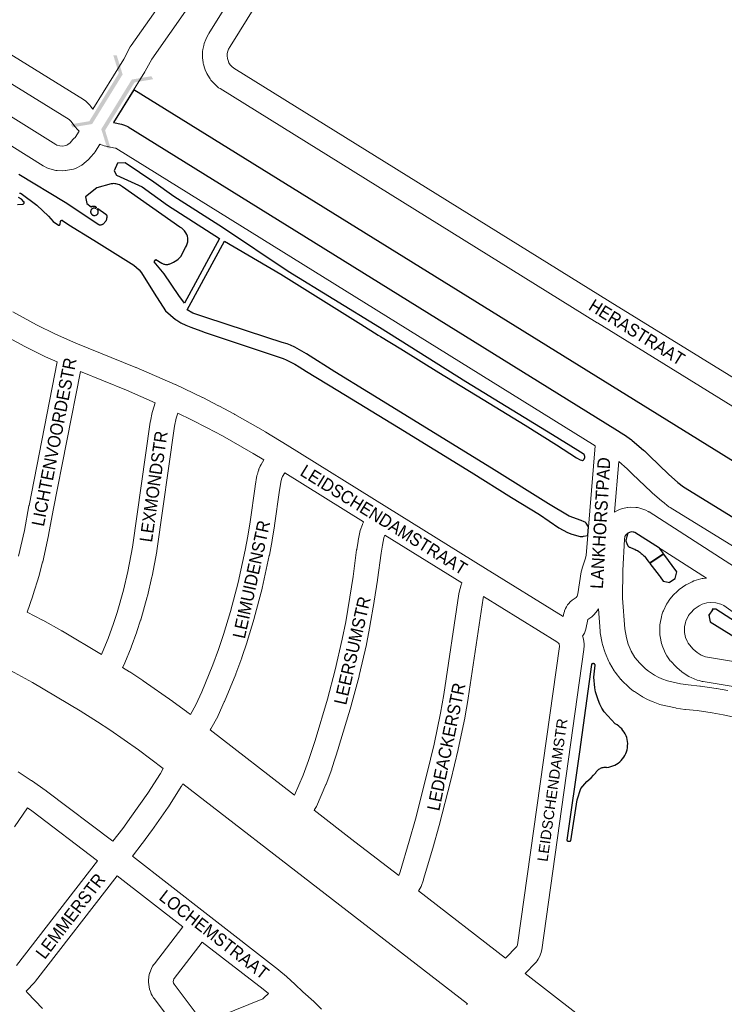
# Model space of a CAD drawing. Header units: metres. Extents: x 123817 to 142006, y 393105 to 406084.
# Tile 25 of 138: x 128227 to 128655, y 399973 to 400571. Entities that reach past the tile are written whole.
import ezdxf
from ezdxf.enums import TextEntityAlignment as Align

# ---------------------------------------------------------------- set-up
doc = ezdxf.new("R2010")
doc.units = ezdxf.units.M
doc.header["$MEASUREMENT"] = 0
doc.styles.add('Style-Arial', font='arial.ttf')

# ---------------------------------------------------------------- blocks, each defined once
blk = doc.blocks.new('gg0-viaduct_42')
at = {"linetype": 'Continuous', "lineweight": 0}
blk.add_hatch(color=7, dxfattribs=at).paths.add_polyline_path([(55.76, -16.89), (38.75, -3.66), (-38.75, -3.66), (-55.76, -16.89), (-58, -14), (-40, 0), (40, 0), (58, -14)])
blk = doc.blocks.new('gg0-viaduct_43')
at = {"linetype": 'Continuous', "lineweight": 0}
blk.add_hatch(color=7, dxfattribs=at).paths.add_polyline_path([(55.76, -16.89), (38.75, -3.66), (-38.75, -3.66), (-55.76, -16.89), (-58, -14), (-40, 0), (40, 0), (58, -14)])

msp = doc.modelspace()

# ---------------------------------------------------------------- linework, layer by layer
at = {"color": 9, "linetype": 'Continuous', "lineweight": 0, "flags": 128}
for points in [[(128674.92, 400344.31), (128585.34, 400399.55), (128356.82, 400541.42), (128355.66, 400542.38), (128354.7, 400543.46), (128353.92, 400544.67), (128353.34, 400545.99), (128353.01, 400547.21), (128352.81, 400548.86), (128352.87, 400550.25), (128353.15, 400551.66), (128353.65, 400553.01), (128354.53, 400554.6), (128460.83, 400725.46), (128460.93, 400725.62), (128470.1, 400741.24), (128520.06, 400710.46), (128790.3, 400542.59)], [(128448.05, 400733.3), (128341.69, 400562.37), (128341.5, 400562.04), (128340.25, 400559.78), (128339.77, 400558.73), (128338.87, 400556.29), (128338.86, 400556.27), (128338.56, 400555.18), (128338.05, 400552.63), (128337.91, 400551.49), (128337.79, 400548.9), (128337.84, 400548.9), (128337.78, 400548.56), (128337.84, 400547.65), (128338.18, 400544.85), (128338.33, 400544.25), (128338.39, 400543.81), (128339, 400541.52), (128339.2, 400540.91), (128339.39, 400540.43), (128340.45, 400538.06), (128340.99, 400537.04), (128342.4, 400534.86), (128342.96, 400534.1), (128343.09, 400533.94), (128344.82, 400532), (128345.65, 400531.19), (128347.65, 400529.54), (128348.47, 400528.95), (128577.44, 400386.8), (128577.46, 400386.79), (128673.39, 400327.63)], [(128222.7, 400393.51), (128237.15, 400385.64), (128248.65, 400379.95), (128261.05, 400374.5), (128297.48, 400359.81), (128297.66, 400359.73), (128321.21, 400349.5), (128321.4, 400349.41), (128321.47, 400349.39), (128337.81, 400341.54), (128337.97, 400341.46), (128347.56, 400336.56), (128347.69, 400336.49), (128357.18, 400331.42), (128357.37, 400331.31), (128376.07, 400320.64), (128376.1, 400320.62), (128376.26, 400320.52), (128389.25, 400312.56), (128389.26, 400312.56), (128389.3, 400312.54), (128449.73, 400274.98), (128509.49, 400237.87), (128556.71, 400208.64)], [(128215.41, 400380.4), (128230.11, 400372.4), (128230.37, 400372.26), (128242.16, 400366.43), (128242.46, 400366.29), (128249.62, 400363.14), (128232.55, 400275.96), (128232.54, 400275.89), (128229.73, 400260.88), (128226.23, 400245.3)], [(128231.34, 400211.39), (128234.84, 400221.16), (128234.95, 400221.5), (128238.62, 400233.48), (128238.7, 400233.76), (128240.77, 400241.61), (128240.84, 400241.88), (128244.4, 400257.72), (128244.45, 400257.99), (128247.27, 400273.11), (128263.75, 400357.24), (128291.77, 400345.93), (128309.12, 400338.4), (128307.5, 400332.97), (128307.35, 400332.39), (128306.22, 400327.15), (128306.13, 400326.63), (128295.33, 400250.75), (128292.55, 400236.04), (128289.85, 400224.57), (128285.99, 400211), (128283.8, 400204.38), (128280.55, 400195.32), (128276.97, 400186.55), (128276.48, 400185.58)], [(128330.53, 400149.17), (128333.84, 400155.11), (128337.36, 400162.91), (128344.13, 400179.31), (128347.58, 400188.59), (128350.62, 400197.83), (128354.81, 400211.66), (128359.41, 400229.26), (128363.68, 400248.84), (128365.31, 400257.45), (128366.75, 400266.1), (128369.73, 400287.57), (128369.77, 400287.85), (128370.91, 400294.26), (128371.12, 400295.12), (128371.8, 400297.38), (128371.93, 400297.76), (128372.09, 400298.17), (128372.87, 400299.98), (128373.35, 400300.91), (128375.04, 400303.68), (128368.53, 400307.67), (128350.02, 400318.24), (128340.67, 400323.23), (128331.23, 400328.06), (128322.88, 400332.07), (128321.95, 400328.94), (128320.94, 400324.26), (128310.15, 400248.47), (128310.1, 400248.14), (128307.26, 400233.1), (128307.19, 400232.76), (128304.41, 400220.96), (128304.33, 400220.63), (128300.37, 400206.74), (128300.28, 400206.44), (128298.01, 400199.58), (128297.95, 400199.4), (128294.62, 400190.1), (128294.6, 400190.07), (128294.5, 400189.8), (128290.74, 400180.6), (128290.49, 400180.05), (128289.32, 400177.75)], [(128393.64, 400100.35), (128398.84, 400112.46), (128402.14, 400121.24), (128406.12, 400133.52), (128413.6, 400158.58), (128418.38, 400176.31), (128422.65, 400194.89), (128424.73, 400205.48), (128427.29, 400220.35), (128429.24, 400232.91), (128431.39, 400249.12), (128431.42, 400249.33), (128432.25, 400254.45), (128432.3, 400254.73), (128433.32, 400259.82), (128433.58, 400260.76), (128434.87, 400264.54), (128434.92, 400264.68), (128435.26, 400265.47), (128435.58, 400266.12), (128387.81, 400295.8), (128386.44, 400293.56), (128386.03, 400292.62), (128385.6, 400291.2), (128384.57, 400285.37), (128381.59, 400263.94), (128381.56, 400263.74), (128380.09, 400254.91), (128380.06, 400254.74), (128378.4, 400245.94), (128378.36, 400245.74), (128374.03, 400225.91), (128373.96, 400225.61), (128369.28, 400207.73), (128369.21, 400207.46), (128364.96, 400193.4), (128364.9, 400193.22), (128361.78, 400183.76), (128361.71, 400183.55), (128361.69, 400183.5), (128358.14, 400173.96), (128358.04, 400173.72), (128351.18, 400157.08), (128351.08, 400156.85), (128347.38, 400148.65), (128347.09, 400148.09), (128342.89, 400140.52), (128342.58, 400139.84)], [(128587.9, 400271.97), (128588.13, 400272.09), (128590.89, 400273.52), (128592.7, 400274.17), (128595.73, 400274.84), (128596.05, 400274.91), (128597.65, 400275.02), (128600.75, 400274.9), (128601.76, 400274.79), (128602.64, 400274.57), (128605.61, 400273.67), (128606.94, 400273.12), (128608.32, 400272.39), (128608.55, 400272.26), (128608.84, 400272.08), (128685.85, 400222.7)], [(128456.9, 400051.42), (128457.75, 400053.73), (128463.29, 400072.31), (128467.06, 400085.77), (128474.06, 400112.97), (128478.41, 400131.27), (128482.28, 400149.94), (128484.26, 400161.4), (128493.33, 400222.46), (128493.54, 400223.42), (128494.81, 400227.88), (128494.98, 400228.38), (128495.29, 400229.03), (128448.51, 400258.08), (128447.93, 400256.37), (128447.03, 400251.91), (128446.24, 400247.04), (128444.1, 400230.85), (128444.07, 400230.69), (128442.11, 400218), (128442.09, 400217.87), (128439.49, 400202.84), (128439.46, 400202.67), (128437.35, 400191.89), (128437.3, 400191.65), (128432.96, 400172.81), (128432.9, 400172.54), (128428.06, 400154.58), (128428, 400154.39), (128420.47, 400129.15), (128420.41, 400128.99), (128416.36, 400116.46), (128416.27, 400116.2), (128416.24, 400116.13), (128412.82, 400107.01), (128412.69, 400106.7), (128406.94, 400093.31), (128405.88, 400091.56), (128405.54, 400091.14)], [(128672.08, 400164.2), (128641.68, 400169.2), (128641.59, 400169.22), (128641.17, 400169.3), (128639.17, 400169.78), (128638.13, 400170.1), (128634.3, 400171.62), (128633.31, 400172.1), (128633.01, 400172.28), (128629.54, 400174.51), (128628.74, 400175.1), (128625.65, 400177.73), (128625.01, 400178.34), (128621.99, 400181.59), (128621.74, 400181.87), (128621.35, 400182.38), (128620.08, 400184.19), (128619.71, 400184.76), (128618.6, 400186.68), (128618.12, 400187.69), (128616.79, 400191.07), (128616.73, 400191.24), (128616.43, 400192.32), (128615.58, 400196.49), (128615.45, 400197.54), (128615.32, 400199.67), (128615.31, 400200.11), (128615.36, 400200.44), (128615.31, 400200.44), (128615.45, 400203.58), (128615.58, 400204.69), (128616.33, 400208.48), (128616.64, 400209.6), (128616.64, 400209.6), (128617.3, 400211.41), (128617.59, 400212.11), (128619.53, 400216.12), (128619.96, 400216.88), (128621, 400218.52), (128621.45, 400219.15), (128622.66, 400220.68), (128622.79, 400220.84), (128623.35, 400221.44), (128626.29, 400224.25), (128627.15, 400224.96), (128631.17, 400227.79), (128631.74, 400228.16), (128632.15, 400228.38), (128634.97, 400229.78), (128636.1, 400230.23), (128640.18, 400231.49), (128641.08, 400231.7), (128641.65, 400231.78), (128643.61, 400231.97), (128601.01, 400259.29), (128600.54, 400259.53), (128599.2, 400259.94), (128598.03, 400259.99), (128596.9, 400259.74), (128595.87, 400259.2), (128595, 400258.43), (128594.23, 400257.25), (128594.17, 400257.11), (128593.86, 400255.64), (128592.98, 400236.68), (128592.81, 400219.8), (128594.07, 400201.16), (128595.09, 400195.76), (128596.25, 400191.97), (128598.02, 400187.7), (128600.31, 400183.86), (128603.17, 400180.28), (128606.75, 400176.83), (128608.49, 400175.47), (128612.18, 400173.07), (128614.39, 400171.89), (128616.69, 400170.85), (128620.03, 400169.64), (128627.89, 400167.87), (128632.55, 400167.17), (128639.67, 400166.49), (128640.04, 400166.45), (128649.51, 400165.08), (128649.74, 400165.04), (128649.76, 400165.04), (128656.66, 400163.81)], [(128521.65, 400001.34), (128528.66, 400008.41), (128529.05, 400009.43), (128554.42, 400190.38), (128554.44, 400190.72), (128554.26, 400191.94), (128554.23, 400192.02), (128554.11, 400192.25), (128553.86, 400192.56), (128552.87, 400193.37), (128508.41, 400220.89), (128508.09, 400219.77), (128499.08, 400159.11), (128499.06, 400158.93), (128497.04, 400147.26), (128496.99, 400147.02), (128493.07, 400128.12), (128493.02, 400127.91), (128488.64, 400109.44), (128488.6, 400109.3), (128481.56, 400081.95), (128481.52, 400081.8), (128477.71, 400068.2), (128477.68, 400068.08), (128472.06, 400049.22), (128471.92, 400048.8), (128471.91, 400048.79), (128470.46, 400044.81), (128469.36, 400042.82), (128468.86, 400042.17)], [(128697.84, 400184.19), (128654.28, 400215.25), (128652.5, 400216.14), (128649.34, 400216.92), (128646.41, 400217.18), (128643.86, 400216.93), (128641.09, 400216.07), (128639.34, 400215.21), (128636.26, 400213.03), (128634.1, 400210.96), (128633.45, 400210.14), (128632.85, 400209.2), (128631.26, 400205.92), (128630.93, 400205.02), (128630.41, 400202.36), (128630.32, 400200.17), (128630.39, 400198.95), (128631, 400195.93), (128631.88, 400193.69), (128632.54, 400192.55), (128633.33, 400191.42), (128635.7, 400188.87), (128638.07, 400186.86), (128640.5, 400185.3), (128643.14, 400184.25), (128644.37, 400183.96), (128675.91, 400178.77)], [(128666.89, 400146.15), (128653.86, 400149.07), (128647.24, 400150.25), (128638.07, 400151.58), (128630.93, 400152.25), (128630.53, 400152.3), (128625.39, 400153.08), (128625.2, 400153.11), (128624.86, 400153.18), (128616.27, 400155.11), (128615.36, 400155.37), (128611.3, 400156.85), (128610.76, 400157.07), (128607.96, 400158.33), (128607.52, 400158.55), (128604.82, 400160), (128604.61, 400160.12), (128604.28, 400160.32), (128600.04, 400163.07), (128599.5, 400163.46), (128597.2, 400165.26), (128596.62, 400165.76), (128592.42, 400169.81), (128591.87, 400170.39), (128591.76, 400170.53), (128588.28, 400174.89), (128587.69, 400175.73), (128584.86, 400180.48), (128584.37, 400181.45), (128582.25, 400186.56), (128582.13, 400186.87), (128582.01, 400187.25), (128580.62, 400191.78), (128580.43, 400192.58), (128579.25, 400198.82), (128579.14, 400199.7), (128578.21, 400213.4)], [(128568.48, 400196.74), (128568.6, 400196.42), (128568.62, 400196.37), (128568.99, 400194.88), (128569.4, 400192.09), (128569.48, 400191.01), (128569.46, 400190.5), (128569.36, 400189.09), (128569.31, 400188.56), (128543.79, 400006.51), (128543.41, 400004.98), (128543.37, 400004.87), (128542.36, 400002.24), (128541.64, 400000.82), (128540.87, 399999.64), (128540.33, 399998.91), (128539.91, 399998.45), (128533.6, 399992.09)], [(128226.03, 400114.44), (128233.93, 400109.24), (128233.95, 400109.22), (128234.08, 400109.14), (128242.99, 400102.97), (128243.26, 400102.78), (128283.38, 400072.34), (128289.39, 400080.1), (128294.85, 400087.44), (128304.57, 400101.38), (128312.25, 400113.37), (128313.98, 400116.42)], [(128410.07, 399970.5), (128405.52, 399974.86), (128405.31, 399975.06), (128398.74, 399980.89), (128394.07, 399985.41), (128394.02, 399985.46), (128393.91, 399985.56), (128388.97, 399990.07), (128388.77, 399990.25), (128384.23, 399994.11), (128383.96, 399994.33), (128340.98, 400027.58), (128295.27, 400063.2), (128301.29, 400070.97), (128301.38, 400071.09), (128306.95, 400078.58), (128307.09, 400078.76), (128316.96, 400092.92), (128317.12, 400093.17), (128324.98, 400105.45), (128325.19, 400105.78), (128325.97, 400107.15)], [(128224.93, 399996.82), (128274.19, 400060.49), (128234.32, 400090.73), (128231.7, 400092.55), (128223.78, 400081.14)], [(128325.31, 399954.54), (128308.55, 399976.78), (128308.18, 399977.31), (128307.27, 399978.76), (128306.73, 399979.79), (128306.18, 399981.09), (128306.02, 399981.48), (128305.71, 399982.62), (128305.17, 399985.38), (128305.03, 399986.81), (128305.16, 399987.5), (128305.07, 399987.5), (128305.32, 399990.3), (128305.74, 399992.19), (128305.81, 399992.36), (128306.84, 399994.99), (128307.58, 399996.4), (128308.36, 399997.57), (128308.67, 399998), (128325.89, 400020.32), (128286.08, 400051.34), (128236.56, 399987.34), (128236.38, 399987.11), (128236.06, 399986.75), (128230.81, 399981.24), (128231.53, 399980.53), (128231.69, 399980.36), (128240.72, 399970.81)], [(128339.71, 399962.64), (128338.59, 399962.72), (128337.6, 399963.27), (128337.53, 399963.32), (128337.13, 399963.78), (128320.72, 399985.55), (128320.29, 399986.23), (128320.28, 399986.26), (128320.1, 399987.19), (128320.16, 399987.87), (128320.51, 399988.76), (128320.7, 399989.05), (128337.73, 400011.12), (128374.65, 399982.57), (128377.81, 399979.88), (128375.12, 399977.32), (128374.38, 399976.76), (128340.53, 399962.89), (128339.72, 399962.64), (128339.71, 399962.64)], [(128498.58, 399973.64), (128498.14, 399973.14)]]:
    msp.add_lwpolyline(points, dxfattribs=at)
at = {"color": 191, "linetype": 'Continuous', "lineweight": 0, "flags": 128}
for points in [[(128160.77, 400587.24), (128265.66, 400522.45), (128267.11, 400521.28), (128269.27, 400519.05), (128269.63, 400518.65), (128269.94, 400518.25), (128271.19, 400516.54), (128290.03, 400546.87), (128294.03, 400554.32), (128294.5, 400555.08), (128346.67, 400629.45)], [(128358.95, 400620.83), (128307.04, 400546.83), (128303.14, 400539.57), (128302.9, 400539.15), (128283.83, 400508.48), (128288.66, 400507.46), (128289.91, 400507.08), (128291.52, 400506.43), (128292.48, 400505.97), (128292.68, 400505.84), (128588.03, 400322.57), (128588.03, 400322.57), (128588.03, 400322.57), (128593.62, 400319.1), (128594.04, 400318.82), (128598.09, 400315.91), (128598.59, 400315.52), (128605.55, 400309.56), (128606.01, 400309.13), (128609.02, 400306.08), (128620.61, 400295.01), (128626.34, 400290.04), (128629.84, 400287.29), (128716.96, 400233.83)], [(128159.27, 400570.53), (128256.98, 400510.18), (128258.13, 400508.99), (128259.77, 400506.74), (128260.09, 400506.34), (128260.18, 400506.23), (128262.35, 400503.75), (128262.91, 400503.23), (128260.53, 400499.4), (128259.78, 400498.69), (128259.19, 400498.07), (128257.57, 400496.14), (128256.03, 400494.97), (128255.46, 400494.69), (128254.87, 400494.46), (128252.99, 400494.12)], [(128252.99, 400494.12), (128251.3, 400494.2), (128249.46, 400494.74), (128248.85, 400495.04), (128219.72, 400513.27)], [(128211.69, 400500.59), (128241.22, 400482.12), (128241.45, 400481.98), (128241.89, 400481.74), (128243.44, 400480.98), (128244.66, 400480.51), (128247.96, 400479.55), (128248.75, 400479.37), (128249.67, 400479.27), (128253.11, 400479.09), (128254.79, 400479.2), (128254.84, 400479.21), (128258.23, 400479.83), (128259.48, 400480.18), (128261.1, 400480.78), (128261.9, 400481.13), (128263.43, 400481.91), (128263.77, 400482.1), (128264.54, 400482.6), (128267.28, 400484.68), (128268.51, 400485.84), (128270.4, 400488.09), (128271.55, 400489.18), (128272.14, 400489.8), (128272.76, 400490.66), (128275.6, 400495.23), (128275.73, 400495.17), (128277.14, 400494.64), (128278.22, 400494.33), (128284.93, 400492.91), (128285.33, 400492.75), (128576.22, 400312.24), (128570.65, 400245.77), (128570.05, 400243.42), (128568.61, 400239.28), (128568.39, 400238.55), (128567.86, 400236.32), (128567.74, 400235.73), (128565.65, 400222.36), (128565.27, 400221.03), (128564.61, 400220.26), (128562.24, 400218.58), (128561.03, 400217.52), (128560.2, 400216.61), (128559.98, 400216.36), (128559.45, 400215.65), (128558.77, 400214.62), (128558.15, 400213.46), (128557.58, 400212.13), (128557.43, 400211.74), (128557.13, 400210.67), (128556.71, 400208.64)], [(128709.13, 400221.04), (128621.62, 400274.73), (128620.91, 400275.23), (128616.92, 400278.36), (128616.65, 400278.59), (128610.65, 400283.8), (128610.38, 400284.04), (128598.58, 400295.31), (128598.42, 400295.47), (128595.56, 400298.37), (128590.48, 400302.72), (128587.9, 400271.97)], [(128578.21, 400213.4), (128578.19, 400213.36), (128577.31, 400212.06), (128575.49, 400209.87), (128575.48, 400209.87), (128574.06, 400208.56), (128571.66, 400206.87), (128570.45, 400200.9), (128570.15, 400199.82), (128569.59, 400198.63), (128568.54, 400196.81), (128568.48, 400196.74)]]:
    msp.add_lwpolyline(points, dxfattribs=at)
at = {"flags": 128}
for points in [[(129213.39, 399959.93), (128296.08, 400528.18), (128283.83, 400508.48), (128288.66, 400507.46), (128289.91, 400507.08), (128291.52, 400506.43), (128292.48, 400505.97), (128292.68, 400505.84), (128292.68, 400505.84), (128292.68, 400505.84), (128588.03, 400322.57), (128593.62, 400319.1), (128594.04, 400318.82), (128598.09, 400315.91), (128598.59, 400315.52), (128605.55, 400309.56), (128606.01, 400309.13), (128609.02, 400306.08), (128620.61, 400295.01), (128626.34, 400290.04), (128629.84, 400287.29), (128716.96, 400233.83)], [(128226.87, 400465.48), (128226.99, 400465.49), (128227.12, 400465.49), (128227.25, 400465.47), (128227.37, 400465.45), (128227.5, 400465.42), (128227.61, 400465.37), (128227.73, 400465.32), (128227.84, 400465.25), (128237.3, 400458.23), (128244.32, 400451.58), (128247.16, 400448.29), (128249.92, 400446.5), (128249.96, 400446.44), (128250.01, 400446.38), (128250.06, 400446.33), (128250.12, 400446.29), (128250.18, 400446.24), (128250.25, 400446.21), (128250.32, 400446.18), (128250.39, 400446.16), (128250.46, 400446.14), (128250.54, 400446.13), (128250.61, 400446.13), (128250.69, 400446.13), (128250.76, 400446.14), (128250.83, 400446.15), (128250.9, 400446.17), (128250.97, 400446.2), (128251.04, 400446.24), (128251.1, 400446.28), (128251.16, 400446.32), (128251.22, 400446.37), (128251.27, 400446.43), (128251.31, 400446.49), (128251.35, 400446.55), (128251.39, 400446.62), (128251.42, 400446.68), (128251.44, 400446.76), (128251.71, 400448.32), (128251.72, 400448.39), (128251.73, 400448.46), (128251.74, 400448.52), (128251.76, 400448.59), (128251.79, 400448.65), (128251.82, 400448.71), (128251.86, 400448.77), (128251.9, 400448.82), (128251.95, 400448.87), (128252, 400448.92), (128252.06, 400448.96), (128252.11, 400449), (128252.18, 400449.03), (128252.24, 400449.05), (128252.31, 400449.07), (128252.37, 400449.09), (128252.44, 400449.1), (128252.51, 400449.1), (128252.58, 400449.09), (128252.65, 400449.08), (128252.72, 400449.07), (128252.78, 400449.04), (128252.84, 400449.02), (128252.9, 400448.98), (128256.68, 400446.26), (128271.86, 400436.96), (128296.07, 400421.76), (128297.79, 400420.43), (128299.37, 400418.93), (128300.8, 400417.29), (128308.56, 400404.89), (128315.38, 400394.13), (128321.51, 400388.94), (128322.31, 400388.48), (128324.68, 400386.91), (128327.66, 400385.4), (128330.75, 400384.22), (128336.82, 400382.02), (128339.36, 400380.9), (128380.69, 400367.18), (128384.94, 400365.88), (128386.87, 400365.22), (128388.53, 400364.48), (128391.4, 400362.91), (128393.94, 400361.68), (128396.59, 400360.16), (128400.95, 400357.37), (128419.97, 400345.84), (128456.85, 400323.3), (128500.96, 400296.18), (128525.45, 400280.84), (128542.44, 400270.53), (128554.19, 400262.47), (128556.78, 400261.01), (128559.26, 400259.72), (128562.08, 400258.65), (128566.95, 400257.12), (128567.52, 400257.13), (128568.28, 400257.28), (128568.68, 400257.3), (128569.04, 400257.4), (128571.67, 400257.85), (128572.11, 400263.16), (128570.66, 400265.21), (128570.04, 400265.82), (128569.47, 400266.2), (128567.7, 400266.99), (128560.35, 400269.64), (128547.77, 400277.09), (128513.3, 400298.71), (128438.53, 400344.63), (128418.07, 400357.11), (128400.98, 400368.06), (128396.62, 400370.53), (128393.81, 400372.04), (128391.21, 400373.22), (128389.23, 400374.06), (128386.24, 400374.97), (128376.79, 400377.96), (128339.17, 400390.21), (128332.04, 400392.8), (128328.55, 400394.79), (128329.69, 400396.9), (128351.13, 400436.41), (128385.45, 400416.49), (128433.87, 400386.13), (128444.42, 400379.32), (128445.87, 400378.5), (128458.23, 400371.16), (128481.28, 400356.71), (128508.26, 400340.29), (128533.64, 400324.77), (128552.72, 400312.9), (128564.86, 400305.01), (128567.01, 400303.72), (128567.81, 400303.47), (128568.45, 400303.38), (128568.96, 400303.65), (128569.39, 400304.09), (128569.84, 400305.14), (128569.88, 400305.72), (128569.74, 400306.36), (128569.42, 400306.9), (128568.92, 400307.36), (128565.55, 400309.38), (128550.21, 400318.9), (128497.75, 400351.11), (128445.31, 400384.02), (128389.89, 400417.96), (128350.02, 400444.7), (128320.47, 400463.46), (128308.3, 400472.2), (128290.87, 400483.89), (128286.34, 400483.77), (128284.18, 400479.12), (128285.73, 400476.37), (128301.31, 400469.41), (128316.57, 400458.29), (128348.17, 400437.98), (128326.89, 400398.71), (128323.43, 400403.39), (128314.63, 400416.67), (128308.6, 400423.92), (128309.48, 400425.27), (128313.08, 400423.09), (128313.49, 400422.85), (128313.92, 400422.65), (128314.37, 400422.49), (128314.83, 400422.37), (128315.3, 400422.29), (128315.77, 400422.25), (128316.25, 400422.24), (128316.72, 400422.28), (128317.19, 400422.37), (128317.65, 400422.49), (128318.1, 400422.64), (128318.53, 400422.84), (128318.95, 400423.08), (128319.34, 400423.34), (128320.34, 400423.76), (128321.31, 400424.27), (128322.22, 400424.87), (128323.08, 400425.54), (128323.87, 400426.3), (128324.59, 400427.12), (128327.58, 400432.66), (128328.18, 400433.68), (128328.62, 400434.79), (128328.89, 400435.94), (128328.99, 400437.12), (128328.92, 400438.29), (128328.66, 400439.43), (128328.26, 400440.53), (128327.72, 400441.56), (128327, 400442.59), (128326.16, 400443.51), (128325.21, 400444.3), (128324.15, 400444.96), (128289.2, 400469.35), (128288.63, 400469.8), (128288.03, 400470.2), (128287.39, 400470.54), (128286.72, 400470.83), (128286.02, 400471.05), (128285.32, 400471.2), (128284.59, 400471.3), (128283.87, 400471.32), (128283.14, 400471.28), (128282.42, 400471.17), (128273.68, 400468.84), (128266.92, 400463.25), (128267.74, 400459.24), (128270.25, 400457.19), (128270.4, 400457.31), (128270.55, 400457.42), (128270.71, 400457.51), (128270.88, 400457.59), (128271.06, 400457.65), (128271.24, 400457.7), (128271.42, 400457.74), (128271.61, 400457.75), (128271.8, 400457.75), (128271.98, 400457.73), (128272.17, 400457.7), (128272.35, 400457.65), (128272.52, 400457.59), (128272.69, 400457.51), (128272.85, 400457.42), (128273.01, 400457.31), (128273.15, 400457.19), (128273.28, 400457.05), (128273.4, 400456.91), (128273.09, 400456.24), (128272.91, 400456.32), (128272.73, 400456.38), (128272.55, 400456.42), (128272.36, 400456.45), (128272.16, 400456.46), (128271.97, 400456.45), (128271.78, 400456.43), (128271.59, 400456.39), (128271.41, 400456.34), (128271.24, 400456.27), (128271.07, 400456.18), (128270.9, 400456.08), (128270.75, 400455.97), (128270.61, 400455.85), (128270.48, 400455.71), (128270.36, 400455.56), (128270.25, 400455.41), (128270.16, 400455.24), (128270.08, 400455.07), (128270.02, 400454.89), (128269.97, 400454.71), (128269.94, 400454.52), (128269.92, 400454.33), (128269.92, 400454.14), (128269.94, 400453.96), (128269.97, 400453.77), (128270.02, 400453.59), (128270.09, 400453.41), (128270.09, 400453.47), (128270.18, 400453.27), (128270.29, 400453.08), (128270.41, 400452.91), (128270.55, 400452.74), (128270.7, 400452.59), (128270.87, 400452.45), (128271.05, 400452.33), (128271.24, 400452.23), (128271.15, 400452.26), (128271.32, 400452.18), (128271.5, 400452.12), (128271.68, 400452.08), (128271.86, 400452.05), (128272.05, 400452.03), (128272.23, 400452.03), (128272.42, 400452.05), (128272.6, 400452.08), (128272.78, 400452.13), (128273, 400452.08), (128273.2, 400452.16), (128273.4, 400452.25), (128273.59, 400452.36), (128273.77, 400452.48), (128273.94, 400452.63), (128274.09, 400452.78), (128274.23, 400452.95), (128274.35, 400453.13), (128274.43, 400453.28), (128274.49, 400453.43), (128274.55, 400453.58), (128274.59, 400453.74), (128274.61, 400453.9), (128274.62, 400454.07), (128274.62, 400454.23), (128274.61, 400454.4), (128274.57, 400454.56), (128274.52, 400454.76), (128274.44, 400454.96), (128274.35, 400455.14), (128274.24, 400455.32), (128274.12, 400455.49), (128273.98, 400455.65), (128273.83, 400455.79), (128274.22, 400456.27), (128279.09, 400452.8), (128279.21, 400452.69), (128279.32, 400452.58), (128279.43, 400452.45), (128279.52, 400452.32), (128279.6, 400452.18), (128279.67, 400452.04), (128279.72, 400451.89), (128279.76, 400451.73), (128279.79, 400451.57), (128279.81, 400451.41), (128279.81, 400451.25), (128279.76, 400450.7), (128279.66, 400450.15), (128279.52, 400449.61), (128279.32, 400449.09), (128279.08, 400448.59), (128278.79, 400448.11), (128278.46, 400447.66), (128278.09, 400447.24), (128277.68, 400446.86), (128277.47, 400446.7), (128277.24, 400446.55), (128277, 400446.43), (128276.74, 400446.33), (128276.49, 400446.25), (128276.22, 400446.2), (128275.95, 400446.17), (128275.68, 400446.16), (128275.41, 400446.18), (128275.14, 400446.23), (128274.88, 400446.29), (128254.5, 400459.79), (128226.33, 400476.85)], [(128225.65, 400458.62), (128228.88, 400458.93), (128228.95, 400458.95), (128229.03, 400458.97), (128229.1, 400459), (128229.17, 400459.04), (128229.23, 400459.08), (128229.29, 400459.13), (128229.35, 400459.19), (128229.4, 400459.25), (128229.45, 400459.31), (128229.49, 400459.37), (128229.53, 400459.44), (128229.55, 400459.52), (128229.58, 400459.59), (128229.59, 400459.67), (128229.6, 400459.75), (128229.61, 400459.82), (128229.6, 400459.9), (128229.59, 400459.98), (128229.58, 400460.06), (128229.55, 400460.13), (128229.52, 400460.2), (128229.49, 400460.27), (128229.45, 400460.34), (128228, 400461.86), (128226.11, 400462.88)], [(128829.85, 400096.72), (128649.36, 400213.08), (128647.2, 400213.04), (128647.37, 400212.81), (128645.21, 400209.47), (128645.13, 400209.67), (128645.58, 400207.51), (128645.99, 400205.52), (128674.08, 400188.09)]]:
    msp.add_lwpolyline(points, dxfattribs=at)
for points in [[(128595.87, 400259.2), (128595.33, 400257.31), (128594.97, 400255.68), (128594.82, 400254.99), (128594.68, 400254.49), (128595.39, 400252.89), (128596, 400251.45), (128596.32, 400251.15), (128596.74, 400250.84), (128597.09, 400250.65), (128597.66, 400250.44), (128598.05, 400250.3), (128598.55, 400250.19), (128599.47, 400249.79), (128600.2, 400249.48), (128601.08, 400249), (128601.79, 400248.62), (128602.62, 400248.06), (128603.29, 400247.62), (128604.07, 400246.98), (128604.69, 400246.48), (128605.41, 400245.78), (128605.98, 400245.22), (128606.63, 400244.45), (128607.15, 400243.84), (128608.18, 400242.46), (128609.09, 400241.17), (128613.37, 400244.05), (128617.57, 400246.81), (128616.4, 400248.42), (128615.35, 400249.86), (128615.15, 400250.1), (128600.25, 400259.62), (128599.62, 400259.81), (128599.2, 400259.94), (128598.03, 400259.99), (128596.9, 400259.74), (128595.87, 400259.2)], [(128621.51, 400229.24), (128621.35, 400229.53), (128624.6, 400231.79), (128624.75, 400231.76), (128625.63, 400235.73), (128617.8, 400246.49), (128609.4, 400240.84), (128614.91, 400233.46), (128615.51, 400232.66), (128617.35, 400230.2)], [(128560.37, 400072.3), (128560.54, 400072.31), (128560.7, 400072.34), (128560.87, 400072.38), (128561.03, 400072.43), (128561.18, 400072.5), (128561.33, 400072.58), (128565.31, 400097.48), (128567.51, 400104.25), (128568.58, 400105.77), (128569.77, 400107.18), (128571.1, 400108.47), (128573.76, 400110.82), (128575.19, 400112.32), (128576.53, 400113.9), (128576.84, 400114.38), (128577.18, 400114.83), (128577.57, 400115.25), (128577.98, 400115.64), (128578.43, 400115.99), (128578.91, 400116.29), (128579.41, 400116.56), (128579.93, 400116.78), (128580.47, 400116.96), (128581.03, 400117.09), (128581.59, 400117.17), (128582.16, 400117.2), (128582.72, 400117.19), (128583.29, 400117.12), (128584.51, 400117.3), (128585.72, 400117.59), (128586.89, 400117.98), (128588.03, 400118.48), (128589.11, 400119.07), (128590.14, 400119.76), (128591.11, 400120.53), (128592, 400121.39), (128592.82, 400122.32), (128593.55, 400123.32), (128594.19, 400124.38), (128594.73, 400125.49), (128595.17, 400126.65), (128595.51, 400127.84), (128595.74, 400129.05), (128595.86, 400130.28), (128595.88, 400131.52), (128595.79, 400132.75), (128595.58, 400133.98), (128595.27, 400135.17), (128594.86, 400136.34), (128594.34, 400137.47), (128593.73, 400138.54), (128593.03, 400139.56), (128592.23, 400140.51), (128591.36, 400141.39), (128590.41, 400142.18), (128589.4, 400142.89), (128588.33, 400143.51), (128581.69, 400150.82), (128580.22, 400153.12), (128578.95, 400155.54), (128577.88, 400158.05), (128577.08, 400160.44), (128576.44, 400162.88), (128575.96, 400165.36), (128575.4, 400171.78), (128576.21, 400179.1), (128576.18, 400179.21), (128576.13, 400179.32), (128576.08, 400179.42), (128576.02, 400179.52), (128575.95, 400179.62), (128575.87, 400179.7), (128575.78, 400179.78), (128575.69, 400179.85), (128575.59, 400179.92), (128575.49, 400179.97), (128575.38, 400180.02), (128575.27, 400180.05), (128575.15, 400180.08), (128575.03, 400180.09), (128574.92, 400180.1), (128574.8, 400180.09), (128574.68, 400180.08), (128574.57, 400180.05), (128574.46, 400180.01), (128574.35, 400179.97), (128574.25, 400179.91), (128574.15, 400179.85), (128574.06, 400179.78), (128573.97, 400179.7), (128573.89, 400179.61), (128573.82, 400179.52), (128566.64, 400126.61), (128558.85, 400072.92), (128558.97, 400072.8), (128559.11, 400072.69), (128559.24, 400072.6), (128559.39, 400072.52), (128559.54, 400072.44), (128559.7, 400072.39), (128559.87, 400072.34), (128560.03, 400072.31), (128560.2, 400072.3)]]:
    msp.add_lwpolyline(points, close=True, dxfattribs=at)
at = {"color": 40, "linetype": 'Continuous', "lineweight": 0, "flags": 128}
for points in [[(128090.26, 400231.43), (128102.17, 400227.69), (128123.33, 400220.25), (128140.9, 400213.55), (128159.53, 400205.92), (128170.62, 400201.09), (128187.51, 400193.18), (128210.35, 400181.76), (128223.62, 400174.71), (128234.72, 400168.59), (128263.52, 400151.39), (128274.14, 400144.76), (128281.66, 400139.81), (128298.93, 400127.78), (128306.53, 400122.19), (128313.98, 400116.42)], [(128231.34, 400211.39), (128240.68, 400206.45), (128240.84, 400206.36), (128252.51, 400199.92), (128252.68, 400199.82), (128252.82, 400199.74), (128276.48, 400185.58)], [(128289.32, 400177.75), (128293.48, 400175.15), (128293.68, 400175.02), (128301.71, 400169.74), (128301.92, 400169.59), (128319.82, 400157.13), (128320.04, 400156.98), (128328.13, 400151.02), (128328.33, 400150.87), (128330.53, 400149.17)], [(128393.64, 400100.35), (128342.58, 400139.84)], [(128498.58, 399973.64), (128325.97, 400107.15)], [(128456.9, 400051.42), (128430.32, 400071.98), (128405.54, 400091.14)], [(128521.65, 400001.34), (128468.86, 400042.17)], [(128533.6, 399992.09), (128579.81, 399956.35), (128580.84, 399955.43), (128583.02, 399953.2), (128583.54, 399952.64), (128584.16, 399951.8), (128585.91, 399949.22), (128586.78, 399947.63), (128588.03, 399944.78), (128588.27, 399944.19), (128588.6, 399943.06), (128589.32, 399940.03), (128589.44, 399939.41), (128589.55, 399938.82), (128613.19, 399917.51), (128644.99, 399888.84)]]:
    msp.add_lwpolyline(points, dxfattribs=at)

# ---------------------------------------------------------------- block references
at = {"color": 7, "linetype": 'Continuous', "lineweight": 0, "xscale": 0.4415027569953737, "yscale": 0.6479474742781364, "zscale": 0.4415027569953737}
for name, p, rotation in [('gg0-viaduct_42', (128280.11, 400522.54), 238.4141024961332), ('gg0-viaduct_43', (128285.66, 400519.44), 58.41410249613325)]:
    msp.add_blockref(name, p, dxfattribs=dict(at, rotation=rotation))

# ---------------------------------------------------------------- texts
at = {"color": 8, "style": 'Style-Arial', "width": 0.909091}
for s, rotation, p in [('HERASTRAAT', 328.2219, (128601.48, 400381.15)), ('LICHTENVOORDESTR', 78.91684, (128247.76, 400314.6)), ('LEXMONDSTR', 81.89901, (128308.14, 400287.55)), ('LANKHORSTPAD', 86.69349, (128579.27, 400265.39)), ('LEIDSCHENDAMSTRAAT', 328.25062, (128447.92, 400267.38)), ('LEIMUIDENSTR', 77.68857, (128367.5, 400231.19)), ('LEERSUMSTR', 77.04094, (128428.76, 400187.99)), ('LEDEACKERSTR', 78.27725, (128485.73, 400129.64)), ('LEMMERSTR', 52.59033, (128257.69, 400026.91)), ('LOCHEMSTRAAT', 322.11554, (128344.93, 400015.64))]:
    msp.add_text(s, height=7.7, rotation=rotation, dxfattribs=at).set_placement(p, align=Align.MIDDLE_CENTER)
at = {"color": 8, "style": 'Style-Arial'}
msp.add_text('LEIDSCHENDAMSTR', height=6.3, rotation=82.00006, dxfattribs=at).set_placement((128550.17, 400103.38), align=Align.MIDDLE_CENTER)

doc.saveas('drawing.dxf')
